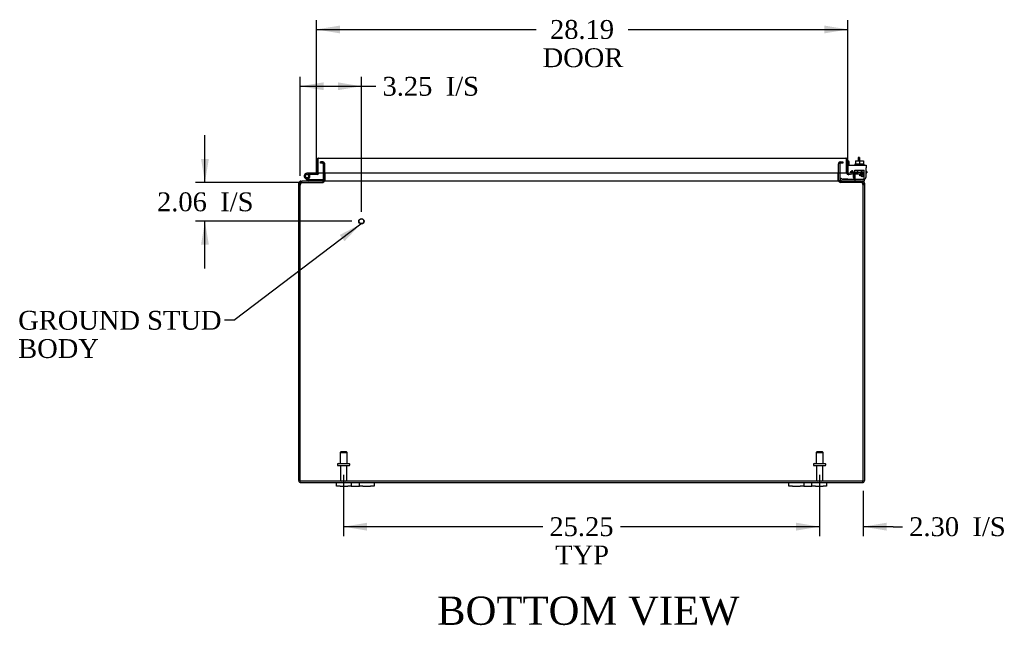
# Model space of a CAD drawing. Header units: inches. Extents: x 11 to 237, y 6 to 158.
# Tile 1 of 8: x 57 to 109, y 6 to 39. Entities that reach past the tile are written whole.
import ezdxf
from ezdxf.enums import TextEntityAlignment as Align

# ---------------------------------------------------------------- set-up
doc = ezdxf.new("R2010")
doc.units = ezdxf.units.IN
doc.header["$MEASUREMENT"] = 0
for name, color, linetype in [('COM40153-1', 7, 'CONTINUOUS'), ('COM40153-2', 7, 'CONTINUOUS'), ('COM42667', 7, 'CONTINUOUS'), ('COM42780', 7, 'CONTINUOUS'), ('COM48465', 7, 'CONTINUOUS'), ('COM48518', 7, 'CONTINUOUS'), ('COM71780-21', 7, 'CONTINUOUS'), ('DEFAULT', 7, 'CONTINUOUS'), ('FET07710', 7, 'CONTINUOUS'), ('HNG10620-32B', 7, 'CONTINUOUS'), ('HNG10620-32C', 7, 'CONTINUOUS'), ('HNG10620-32P', 7, 'CONTINUOUS'), ('SCC19011', 7, 'CONTINUOUS'), ('STD21878', 7, 'CONTINUOUS'), ('STD26094', 7, 'CONTINUOUS'), ('WAF25035', 7, 'CONTINUOUS')]:
    doc.layers.add(name, color=color, linetype=linetype)
doc.styles.add('SEACAD_TIMES_NEW_ROMAN', font='times.ttf')

# ---------------------------------------------------------------- blocks, each defined once
blk = doc.blocks.new('SEANNOT_GROUP1')
at = {"layer": 'DEFAULT', "linetype": 'Continuous'}
blk.add_hatch(color=136, dxfattribs=at).paths.add_polyline_path([(74.125, 26.814), (74.994, 27.736), (73.873, 27.146)])
at = {"layer": 'DEFAULT', "color": 136, "linetype": 'Continuous'}
blk.add_line((68.257, 22.619), (67.757, 22.619), dxfattribs=at)
blk.add_lwpolyline([(68.257, 22.619), (74.994, 27.736)], dxfattribs=at)
at = {"layer": 'DEFAULT', "color": 136, "linetype": 'Continuous', "style": 'SEACAD_TIMES_NEW_ROMAN'}
for s, p in [('GROUND STUD', (56.814, 23.119)), ('BODY', (56.814, 21.619))]:
    blk.add_text(s, height=1, dxfattribs=at).set_placement(p, align=Align.TOP_LEFT)
blk = doc.blocks.new('GDIMGGROUP4')
at = {"layer": 'DEFAULT', "linetype": 'Continuous'}
for points in [[(75.323, 11.461), (75.323, 11.878), (74.073, 11.67)], [(98.073, 11.461), (99.323, 11.67), (98.073, 11.878)]]:
    blk.add_hatch(color=136, dxfattribs=at).paths.add_polyline_path(points)
at = {"layer": 'DEFAULT', "color": 136, "linetype": 'Continuous'}
for p, q in [((74.073, 14.415), (74.073, 11.17)), ((99.323, 14.415), (99.323, 11.17)), ((84.642, 11.67), (74.073, 11.67)), ((99.323, 11.67), (88.754, 11.67))]:
    blk.add_line(p, q, dxfattribs=at)
at = {"layer": 'DEFAULT', "color": 136, "linetype": 'Continuous', "style": 'SEACAD_TIMES_NEW_ROMAN'}
for s, p in [('25.25', (84.992, 12.17)), ('TYP', (85.3, 10.67))]:
    blk.add_text(s, height=1, dxfattribs=at).set_placement(p, align=Align.TOP_LEFT)
blk = doc.blocks.new('GDIMGGROUP11')
at = {"layer": 'DEFAULT', "linetype": 'Continuous'}
for points in [[(73.885, 38.256), (72.635, 38.048), (73.885, 37.84)], [(99.573, 38.256), (99.573, 37.84), (100.823, 38.048)]]:
    blk.add_hatch(color=136, dxfattribs=at).paths.add_polyline_path(points)
at = {"layer": 'DEFAULT', "color": 136, "linetype": 'Continuous'}
for p, q in [((72.635, 30.921), (72.635, 38.548)), ((100.823, 30.949), (100.823, 38.548)), ((72.635, 38.048), (84.282, 38.048)), ((89.176, 38.048), (100.823, 38.048))]:
    blk.add_line(p, q, dxfattribs=at)
at = {"layer": 'DEFAULT', "color": 136, "linetype": 'Continuous', "style": 'SEACAD_TIMES_NEW_ROMAN'}
for s, p in [('28.19', (85.023, 38.548)), ('DOOR', (84.632, 37.048))]:
    blk.add_text(s, height=1, dxfattribs=at).set_placement(p, align=Align.TOP_LEFT)
blk = doc.blocks.new('GDIMGGROUP14')
at = {"layer": 'DEFAULT', "linetype": 'Continuous'}
for points in [[(98.073, 11.461), (99.323, 11.67), (98.073, 11.878)], [(102.876, 11.461), (102.876, 11.878), (101.626, 11.67)]]:
    blk.add_hatch(color=136, dxfattribs=at).paths.add_polyline_path(points)
at = {"layer": 'DEFAULT', "color": 136, "linetype": 'Continuous'}
for p, q in [((99.323, 14.415), (99.323, 11.17)), ((101.626, 13.578), (101.626, 11.17)), ((99.323, 11.67), (96.823, 11.67)), ((103.228, 11.67), (101.626, 11.67)), ((103.228, 11.67), (103.728, 11.67))]:
    blk.add_line(p, q, dxfattribs=at)
at = {"layer": 'DEFAULT', "color": 136, "linetype": 'Continuous', "style": 'SEACAD_TIMES_NEW_ROMAN'}
for s, p in [('2.30', (104.078, 12.17)), ('I/S', (107.432, 12.17))]:
    blk.add_text(s, height=1, dxfattribs=at).set_placement(p, align=Align.TOP_LEFT)
blk = doc.blocks.new('GDIMGGROUP16')
at = {"layer": 'DEFAULT', "linetype": 'Continuous'}
for points in [[(73.02, 35.242), (71.77, 35.033), (73.02, 34.825)], [(73.77, 35.242), (73.77, 34.825), (75.02, 35.033)]]:
    blk.add_hatch(color=136, dxfattribs=at).paths.add_polyline_path(points)
at = {"layer": 'DEFAULT', "color": 136, "linetype": 'Continuous'}
for p, q in [((71.77, 30.28), (71.77, 35.533)), ((75.02, 28.374), (75.02, 35.533)), ((71.77, 35.033), (75.29, 35.033)), ((75.29, 35.033), (75.79, 35.033))]:
    blk.add_line(p, q, dxfattribs=at)
at = {"layer": 'DEFAULT', "color": 136, "linetype": 'Continuous', "style": 'SEACAD_TIMES_NEW_ROMAN'}
for s, p in [('3.25', (76.14, 35.533)), ('I/S', (79.494, 35.533))]:
    blk.add_text(s, height=1, dxfattribs=at).set_placement(p, align=Align.TOP_LEFT)
blk = doc.blocks.new('GDIMGGROUP17')
at = {"layer": 'DEFAULT', "linetype": 'Continuous'}
for points in [[(66.512, 31.184), (66.72, 29.934), (66.928, 31.184)], [(66.512, 26.624), (66.928, 26.624), (66.72, 27.874)]]:
    blk.add_hatch(color=136, dxfattribs=at).paths.add_polyline_path(points)
at = {"layer": 'DEFAULT', "color": 136, "linetype": 'Continuous'}
for p, q in [((66.72, 29.934), (66.72, 32.434)), ((71.885, 29.934), (66.22, 29.934)), ((74.52, 27.874), (66.22, 27.874)), ((66.72, 25.374), (66.72, 27.874))]:
    blk.add_line(p, q, dxfattribs=at)
at = {"layer": 'DEFAULT', "color": 136, "linetype": 'Continuous', "style": 'SEACAD_TIMES_NEW_ROMAN'}
for s, p in [('2.06', (64.178, 29.404)), ('I/S', (67.532, 29.404))]:
    blk.add_text(s, height=1, dxfattribs=at).set_placement(p, align=Align.TOP_LEFT)

msp = doc.modelspace()

# ---------------------------------------------------------------- linework, layer by layer
at = {"layer": 'COM40153-1', "color": 7}
for p, q in [((101.376, 31.256), (101.376, 31.078)), ((101.448, 31.256), (101.376, 31.256)), ((101.448, 31.256), (101.448, 31.078))]:
    msp.add_line(p, q, dxfattribs=at)
at = {"layer": 'COM40153-2', "color": 7}
for p, q in [((100.895, 31.044), (100.823, 31.044)), ((100.895, 30.852), (100.895, 31.044)), ((101.107, 30.444), (100.949, 30.444)), ((101.099, 30.516), (100.995, 30.516)), ((101.823, 30.516), (101.794, 30.516)), ((101.794, 30.444), (101.823, 30.444)), ((101.823, 30.516), (101.823, 30.444))]:
    msp.add_line(p, q, dxfattribs=at)
msp.add_arc((100.931, 30.552), 0.108, 180, 186.8545, dxfattribs=at)
at = {"layer": 'COM42667', "color": 7}
for p, q in [((100.824, 30.852), (101.794, 30.852)), ((100.824, 30.709), (100.824, 30.852)), ((101.794, 30.852), (101.794, 30.709)), ((100.824, 30.709), (100.824, 30.453)), ((100.938, 30.427), (100.997, 30.518)), ((101.107, 30.486), (101.107, 30.226)), ((101.457, 30.314), (101.572, 30.476)), ((101.457, 30.286), (101.457, 30.314)), ((101.566, 30.427), (101.487, 30.314)), ((101.487, 30.314), (101.566, 30.314)), ((101.566, 30.314), (101.566, 30.427)), ((101.572, 30.476), (101.597, 30.476)), ((101.597, 30.476), (101.597, 30.314)), ((101.597, 30.314), (101.63, 30.314)), ((101.63, 30.314), (101.63, 30.286)), ((101.794, 30.226), (101.794, 30.709)), ((101.566, 30.286), (101.457, 30.286)), ((101.566, 30.226), (101.566, 30.286)), ((101.597, 30.226), (101.566, 30.226)), ((101.63, 30.286), (101.597, 30.286)), ((101.597, 30.286), (101.597, 30.226))]:
    msp.add_line(p, q, dxfattribs=at)
for centre, radius, start, end in [((100.884, 30.453), 0.06, 180, 202.199), ((101.047, 30.486), 0.06, 0, 147.1545), ((101.232, 30.226), 0.125, 180, 270), ((101.669, 30.226), 0.125, 270, 0)]:
    msp.add_arc(centre, radius, start, end, dxfattribs=at)
at = {"layer": 'COM42780', "color": 7}
for p, q in [((101.194, 30.438), (101.195, 30.492)), ((101.195, 30.578), (101.695, 30.578)), ((101.195, 30.492), (101.195, 30.578)), ((101.195, 30.492), (101.195, 30.022)), ((101.195, 30.483), (101.695, 30.483)), ((101.25, 30.483), (101.25, 30.388)), ((101.25, 30.388), (101.64, 30.388)), ((101.32, 30.578), (101.32, 30.388)), ((101.338, 30.578), (101.338, 30.388)), ((101.551, 30.388), (101.551, 30.578)), ((101.57, 30.578), (101.57, 30.388)), ((101.64, 30.388), (101.64, 30.483)), ((101.695, 30.438), (101.695, 30.578)), ((101.695, 30.149), (101.695, 30.438)), ((100.395, 30.099), (100.462, 30.166)), ((100.395, 30.099), (100.445, 30.048)), ((100.462, 30.166), (100.512, 30.115)), ((100.546, 30.101), (101.445, 30.101)), ((100.58, 30.1), (100.58, 30.101)), ((100.64, 30.1), (100.58, 30.1)), ((100.64, 30.1), (100.64, 30.101)), ((100.668, 30.1), (100.64, 30.1)), ((100.668, 30.1), (100.668, 30.101)), ((100.83, 30.1), (100.668, 30.1)), ((100.781, 30.1), (100.781, 30.101)), ((100.83, 30.1), (100.83, 30.101)), ((101.445, 30.101), (101.695, 30.101)), ((101.695, 30.006), (101.59, 30.006)), ((101.695, 30.104), (101.695, 30.149)), ((101.695, 30.101), (101.695, 30.104)), ((101.695, 30.101), (101.695, 30.006))]:
    msp.add_line(p, q, dxfattribs=at)
for radius in [0.143, 0.048]:
    msp.add_arc((100.546, 30.149), radius, 225, 270, dxfattribs=at)
msp.add_ellipse((100.945, 31.107), major_axis=(0, -14.322), ratio=0.017455, start_param=1.503851, end_param=1.524085, dxfattribs=at)
for points, knots in [([(101.186, 30.101), (101.188, 30.101), (101.189, 30.102), (101.191, 30.106), (101.191, 30.107), (101.191, 30.108)], [0, 0, 0, 0, 0.25, 0.25, 0.3597521, 0.3597521, 0.3597521, 0.3597521]), ([(101.195, 30.022), (101.195, 30.017), (101.194, 30.013), (101.191, 30.008), (101.189, 30.006), (101.186, 30.006)], [0, 0, 0, 0, 0.5, 0.5, 1, 1, 1, 1]), ([(101.191, 30.108), (101.191, 30.109), (101.191, 30.109), (101.192, 30.111), (101.192, 30.113), (101.193, 30.119), (101.193, 30.124), (101.194, 30.136), (101.194, 30.142), (101.194, 30.149)], [0.3597521, 0.3597521, 0.3597521, 0.3597521, 0.375, 0.375, 0.5, 0.5, 0.75, 0.75, 1, 1, 1, 1])]:
    msp.add_open_spline(points, degree=3, knots=knots, dxfattribs=at)
at = {"layer": 'COM48465', "color": 7}
for p, q in [((72.843, 30.947), (72.843, 31.019)), ((72.913, 31.019), (72.843, 31.019)), ((72.913, 30.947), (72.843, 30.947)), ((72.965, 31.019), (72.913, 31.019)), ((72.965, 30.947), (72.913, 30.947)), ((72.965, 30.947), (72.965, 31.019)), ((72.999, 30.924), (73.066, 30.948)), ((73.001, 30.449), (73.001, 30.911)), ((73.073, 30.449), (73.073, 30.911)), ((100.323, 30.449), (100.323, 30.911)), ((100.397, 30.924), (100.329, 30.948)), ((100.395, 30.911), (100.395, 30.449)), ((100.431, 30.947), (100.431, 31.019)), ((100.431, 31.019), (100.482, 31.019)), ((100.482, 30.947), (100.431, 30.947)), ((100.482, 31.019), (100.553, 31.019)), ((100.553, 30.947), (100.482, 30.947)), ((100.553, 31.019), (100.553, 30.947)), ((73.001, 30.042), (73.001, 30.449)), ((73.073, 30.042), (73.073, 30.449)), ((100.323, 30.042), (100.323, 30.449)), ((100.395, 30.449), (100.395, 30.042)), ((71.698, 29.78), (71.698, 29.898)), ((71.77, 29.898), (71.698, 29.898)), ((71.698, 14.114), (71.698, 29.78)), ((71.77, 29.78), (71.77, 29.898)), ((71.786, 29.929), (71.806, 29.934)), ((71.806, 29.934), (71.806, 30.006)), ((71.806, 30.006), (71.875, 30.006)), ((71.806, 29.934), (72.965, 29.934)), ((72.965, 30.006), (72.965, 29.934)), ((72.999, 30.032), (73.062, 30.014)), ((73.062, 30.014), (73.068, 30.012)), ((100.334, 30.014), (100.327, 30.012)), ((100.396, 30.032), (100.334, 30.014)), ((100.431, 30.006), (100.431, 29.934)), ((101.59, 29.934), (100.431, 29.934)), ((101.521, 30.006), (101.59, 30.006)), ((101.59, 29.934), (101.59, 30.006)), ((101.609, 29.929), (101.59, 29.934)), ((101.626, 29.898), (101.626, 29.78)), ((101.626, 29.898), (101.698, 29.898)), ((101.698, 29.898), (101.698, 29.78)), ((101.698, 29.78), (101.698, 14.114)), ((71.806, 14.006), (73.698, 14.006)), ((75.698, 14.006), (97.698, 14.006)), ((99.698, 14.006), (101.59, 14.006))]:
    msp.add_line(p, q, dxfattribs=at)
for centre, radius, start, end in [((72.965, 30.911), 0.108, 19.7821, 90), ((72.965, 30.911), 0.036, 19.7822, 89.9999), ((72.965, 30.911), 0.036, 0, 19.7821), ((72.965, 30.911), 0.108, 0, 19.7821), ((100.431, 30.911), 0.108, 160.2179, 180), ((100.431, 30.911), 0.108, 90, 160.2179), ((100.431, 30.911), 0.036, 160.2179, 180), ((100.431, 30.911), 0.036, 90.0001, 160.2178), ((71.806, 29.898), 0.108, 122.6431, 180), ((71.806, 29.898), 0.109, 90.0913, 122.5518), ((71.806, 29.898), 0.036, 122.6431, 180), ((72.965, 30.042), 0.036, 270.0001, 343.7794), ((72.965, 30.042), 0.108, 270, 343.7795), ((72.965, 30.042), 0.036, 343.7795, 360), ((72.965, 30.042), 0.108, 343.7795, 360), ((100.431, 30.042), 0.108, 180, 196.2205), ((100.431, 30.042), 0.108, 196.2205, 270), ((100.431, 30.042), 0.036, 180, 196.2205), ((100.431, 30.042), 0.036, 196.2206, 269.9999), ((101.59, 29.898), 0.108, 57.3569, 90), ((101.59, 29.898), 0.036, 0, 57.3569), ((101.59, 29.898), 0.108, 0, 57.3569), ((71.806, 14.114), 0.108, 180, 270), ((71.806, 14.114), 0.036, 180, 270), ((101.59, 14.114), 0.108, 270, 0), ((101.59, 14.114), 0.036, 270, 0)]:
    msp.add_arc(centre, radius, start, end, dxfattribs=at)
at = {"layer": 'COM48518', "color": 7}
for p, q in [((73.098, 30.042), (73.098, 30.449)), ((100.298, 30.449), (100.298, 30.042)), ((71.77, 14.078), (71.77, 29.78)), ((101.521, 30.006), (71.875, 30.006)), ((73.098, 30.042), (73.098, 30.032)), ((100.298, 30.032), (100.298, 30.042)), ((101.626, 14.078), (101.626, 29.78)), ((101.626, 14.078), (71.77, 14.078))]:
    msp.add_line(p, q, dxfattribs=at)
for centre, radius, start, end in [((72.02, 29.78), 0.25, 151.8454, 180), ((72.013, 29.853), 0.219, 141.4717, 168.0655), ((71.879, 29.959), 0.0474, 94.5956, 140.4649), ((73.015, 30.15), 0.144, 273.4883, 305.1665), ((100.381, 30.15), 0.144, 234.8335, 266.5117), ((101.517, 29.959), 0.0474, 39.5351, 85.4044), ((101.382, 29.853), 0.219, 11.9345, 38.5283), ((101.376, 29.78), 0.25, 0, 28.1546)]:
    msp.add_arc(centre, radius, start, end, dxfattribs=at)
at = {"layer": 'COM71780-21', "color": 7}
for p, q in [((72.635, 30.421), (72.635, 31.108)), ((72.707, 31.21), (72.707, 31.108)), ((72.707, 31.108), (72.707, 31.21)), ((72.707, 30.421), (72.707, 31.108)), ((72.707, 31.108), (72.707, 30.449)), ((72.743, 31.216), (100.715, 31.216)), ((100.751, 31.108), (100.751, 31.21)), ((100.751, 31.21), (100.751, 31.108)), ((100.751, 30.449), (100.751, 31.108)), ((100.751, 31.108), (100.751, 30.449)), ((100.823, 31.108), (100.823, 30.449)), ((72.635, 30.421), (72.707, 30.421)), ((72.707, 30.449), (100.751, 30.449)), ((100.823, 30.449), (100.751, 30.449)), ((100.836, 30.422), (100.789, 30.367)), ((101.035, 30.444), (100.865, 30.414)), ((100.865, 30.414), (100.878, 30.343)), ((101.048, 30.373), (100.878, 30.343)), ((101.048, 30.373), (101.035, 30.444))]:
    msp.add_line(p, q, dxfattribs=at)
for centre, radius, start, end in [((72.743, 31.108), 0.108, 109.4712, 180), ((72.743, 31.108), 0.108, 90, 109.4712), ((100.715, 31.108), 0.108, 70.5288, 90), ((100.715, 31.108), 0.108, 0, 70.5288), ((100.859, 30.449), 0.108, 180, 230), ((100.859, 30.449), 0.108, 230.0001, 279.9999), ((100.859, 30.449), 0.036, 180, 230), ((100.859, 30.449), 0.036, 230, 280)]:
    msp.add_arc(centre, radius, start, end, dxfattribs=at)
for centre, start_param, end_param in [((72.743, 31.108), 3.141593, 3.48143), ((100.715, 31.108), 2.801756, 3.141593)]:
    msp.add_ellipse(centre, major_axis=(0, -0.108), ratio=0.997813, start_param=start_param, end_param=end_param, dxfattribs=at)
at = {"layer": 'FET07710', "color": 7}
for p, q in [((73.698, 13.819), (73.698, 14.006)), ((73.698, 14.006), (73.885, 14.006)), ((73.885, 13.819), (73.698, 13.819)), ((73.885, 14.006), (74.292, 14.006)), ((73.885, 13.819), (74.292, 13.819)), ((74.292, 14.006), (74.479, 14.006)), ((74.479, 13.819), (74.292, 13.819)), ((74.479, 14.006), (74.697, 14.006)), ((74.479, 14.006), (74.479, 13.819)), ((74.479, 13.819), (74.697, 13.819)), ((74.697, 14.006), (74.698, 14.006)), ((74.697, 13.819), (74.698, 13.819)), ((74.698, 14.006), (74.916, 14.006)), ((74.698, 13.819), (74.916, 13.819)), ((74.916, 13.819), (74.916, 14.006)), ((74.916, 14.006), (75.103, 14.006)), ((75.103, 13.819), (74.916, 13.819)), ((75.103, 14.006), (75.51, 14.006)), ((75.103, 13.819), (75.51, 13.819)), ((75.51, 14.006), (75.698, 14.006)), ((75.698, 13.819), (75.51, 13.819)), ((75.698, 14.006), (75.698, 13.819)), ((97.698, 13.819), (97.698, 14.006)), ((97.698, 14.006), (97.885, 14.006)), ((97.885, 13.819), (97.698, 13.819)), ((97.885, 14.006), (98.292, 14.006)), ((97.885, 13.819), (98.292, 13.819)), ((98.292, 14.006), (98.479, 14.006)), ((98.479, 13.819), (98.292, 13.819)), ((98.479, 14.006), (98.697, 14.006)), ((98.479, 14.006), (98.479, 13.819)), ((98.479, 13.819), (98.697, 13.819)), ((98.697, 14.006), (98.698, 14.006)), ((98.697, 13.819), (98.698, 13.819)), ((98.698, 14.006), (98.916, 14.006)), ((98.698, 13.819), (98.916, 13.819)), ((98.916, 13.819), (98.916, 14.006)), ((98.916, 14.006), (99.103, 14.006)), ((99.103, 13.819), (98.916, 13.819)), ((99.103, 14.006), (99.51, 14.006)), ((99.103, 13.819), (99.51, 13.819)), ((99.51, 14.006), (99.698, 14.006)), ((99.698, 13.819), (99.51, 13.819)), ((99.698, 14.006), (99.698, 13.819))]:
    msp.add_line(p, q, dxfattribs=at)
at = {"layer": 'HNG10620-32B', "color": 7}
for p, q in [((72.154, 30.032), (72.028, 30.159)), ((72.197, 30.075), (72.07, 30.201)), ((72.182, 30.121), (72.164, 30.178)), ((72.953, 30.066), (72.217, 30.066)), ((72.953, 30.006), (72.953, 30.066))]:
    msp.add_line(p, q, dxfattribs=at)
for centre, radius, start, end in [((72.137, 30.268), 0.154, 287.1819, 225), ((72.137, 30.268), 0.0938, 287.1819, 225), ((72.217, 30.095), 0.089, 225, 270), ((72.217, 30.095), 0.029, 225, 270)]:
    msp.add_arc(centre, radius, start, end, dxfattribs=at)
at = {"layer": 'HNG10620-32C', "color": 7}
for p, q in [((72.707, 30.901), (72.707, 30.901)), ((72.291, 30.421), (72.137, 30.421)), ((72.291, 30.361), (72.259, 30.361)), ((72.635, 30.421), (72.291, 30.421)), ((72.291, 30.421), (72.291, 30.361)), ((72.678, 30.361), (72.291, 30.361))]:
    msp.add_line(p, q, dxfattribs=at)
for centre, radius, start, end in [((72.678, 30.45), 0.089, 270, 0), ((72.137, 30.268), 0.154, 277.4281, 287.1819)]:
    msp.add_arc(centre, radius, start, end, dxfattribs=at)
at = {"layer": 'HNG10620-32P', "color": 7}
msp.add_circle((72.137, 30.268), 0.0938, dxfattribs=at)
at = {"layer": 'SCC19011', "color": 7}
for p, q in [((101.23, 31.078), (101.23, 30.897)), ((101.23, 31.078), (101.445, 31.078)), ((101.445, 31.078), (101.445, 30.897)), ((101.445, 31.078), (101.66, 31.078)), ((101.66, 31.078), (101.66, 30.897))]:
    msp.add_line(p, q, dxfattribs=at)
at = {"layer": 'STD21878', "color": 7}
for radius in [0.141, 0.125]:
    msp.add_circle((75.02, 27.874), radius, dxfattribs=at)
at = {"layer": 'STD26094', "color": 7}
for p, q in [((73.923, 15.64), (73.885, 15.603)), ((73.885, 15.603), (74.26, 15.603)), ((73.885, 15.603), (73.885, 15.015)), ((74.223, 15.64), (73.923, 15.64)), ((74.26, 15.603), (74.223, 15.64)), ((74.26, 15.015), (74.26, 15.603)), ((99.173, 15.64), (99.135, 15.603)), ((99.135, 15.603), (99.51, 15.603)), ((99.135, 15.603), (99.135, 15.015)), ((99.473, 15.64), (99.173, 15.64)), ((99.51, 15.603), (99.473, 15.64)), ((99.51, 15.015), (99.51, 15.603)), ((73.748, 14.985), (73.748, 14.945)), ((73.778, 15.015), (74.368, 15.015)), ((73.778, 14.915), (74.368, 14.915)), ((73.908, 14.915), (73.908, 14.138)), ((74.238, 14.138), (74.238, 14.915)), ((74.398, 14.945), (74.398, 14.985)), ((98.998, 14.985), (98.998, 14.945)), ((99.028, 15.015), (99.618, 15.015)), ((99.028, 14.915), (99.618, 14.915)), ((99.158, 14.915), (99.158, 14.138)), ((99.488, 14.138), (99.488, 14.915)), ((99.648, 14.945), (99.648, 14.985))]:
    msp.add_line(p, q, dxfattribs=at)
for centre, radius, start, end in [((73.778, 14.985), 0.03, 90, 180), ((73.778, 14.945), 0.03, 180, 270), ((74.368, 14.985), 0.03, 0, 90), ((74.368, 14.945), 0.03, 270, 0), ((99.028, 14.985), 0.03, 90, 180), ((99.028, 14.945), 0.03, 180, 270), ((99.618, 14.985), 0.03, 0, 90), ((99.618, 14.945), 0.03, 270, 0), ((73.968, 14.138), 0.06, 180, 270), ((74.178, 14.138), 0.06, 270, 0), ((99.218, 14.138), 0.06, 180, 270), ((99.428, 14.138), 0.06, 270, 0)]:
    msp.add_arc(centre, radius, start, end, dxfattribs=at)
at = {"layer": 'WAF25035', "color": 7}
for p, q in [((101.695, 30.897), (101.195, 30.897)), ((101.195, 30.897), (101.195, 30.852)), ((101.695, 30.852), (101.695, 30.897))]:
    msp.add_line(p, q, dxfattribs=at)

# ---------------------------------------------------------------- block references
at = {"layer": 'DEFAULT', "color": 7}
for name in ['GDIMGGROUP11', 'GDIMGGROUP16', 'GDIMGGROUP17', 'SEANNOT_GROUP1', 'GDIMGGROUP4', 'GDIMGGROUP14']:
    msp.add_blockref(name, (0, 0), dxfattribs=at)

# ---------------------------------------------------------------- texts
at = {"layer": 'DEFAULT', "color": 7, "style": 'SEACAD_TIMES_NEW_ROMAN'}
msp.add_text('BOTTOM VIEW', height=1.5, dxfattribs=at).set_placement((79.033, 7.964), align=Align.TOP_LEFT)

doc.saveas('drawing.dxf')
